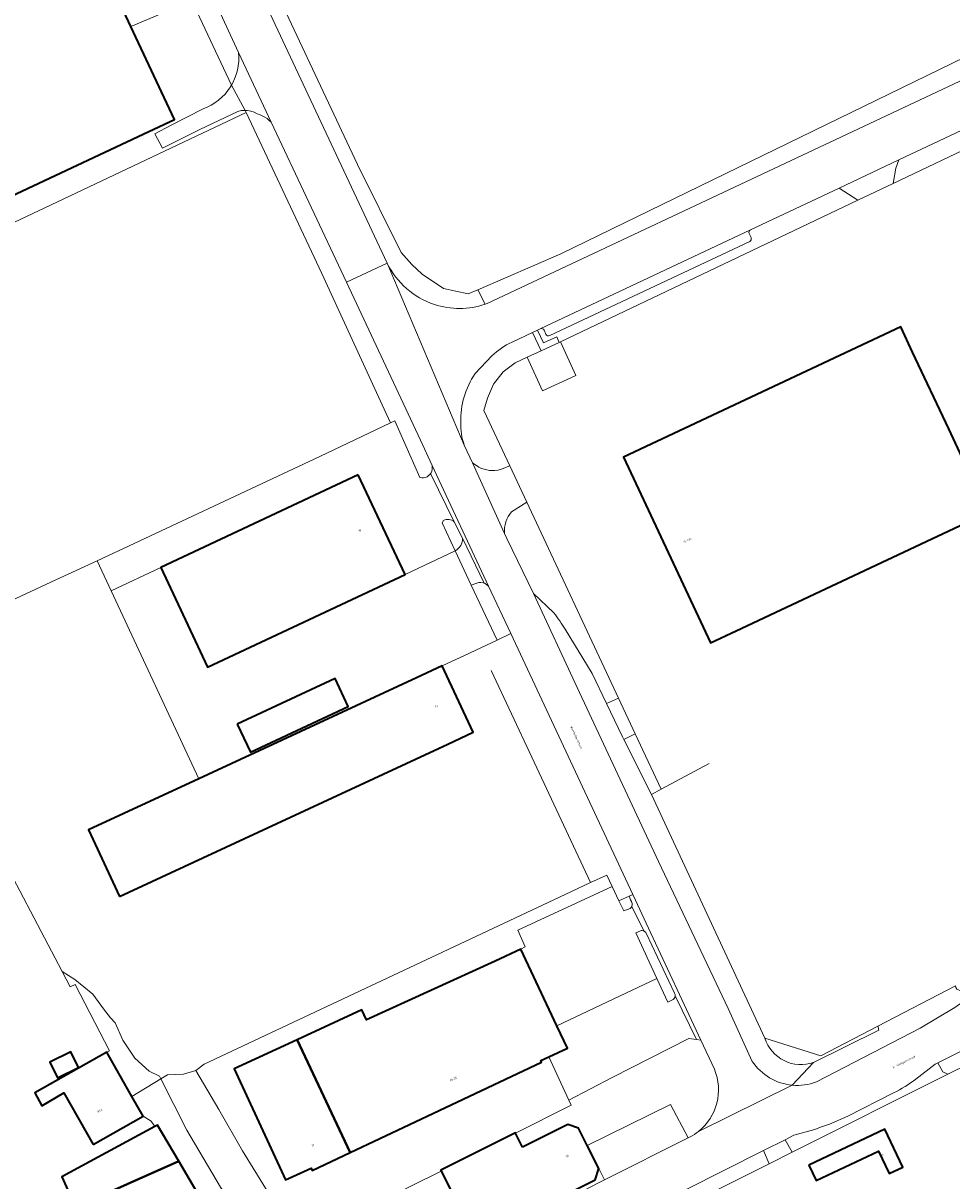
# Model space of a CAD drawing. Header units: metres. Extents: x 197700 to 204338, y 317132 to 325229.
# Tile 24 of 256: x 199075 to 199240, y 318425 to 318631. Entities that reach past the tile are written whole.
import ezdxf
from ezdxf.enums import TextEntityAlignment as Align

# ---------------------------------------------------------------- set-up
doc = ezdxf.new("R2010")
doc.units = ezdxf.units.M
for name, color, linetype, lineweight in [('B-WE-IE-TERREINAFSCHEIDING_KUNSTMATIG_HEKWERK-G', 20, 'IE-TERREINAFSCHEIDING-KUNSTMATIG', 18), ('B-WE-IE-TERREINAFSCHEIDING_KUNSTMATIG_MUUR-G', 90, 'IE-TERREINAFSCHEIDING-KUNSTMATIG-DICHT', 18), ('B-WE-OG-BEBOUWING-GV', 7, 'Continuous', 35), ('B-WE-OG-BEBOUWING-T18', 10, 'Continuous', 18), ('B-WE-OG-TERREIN_CULTUURSCHEIDING-GV', 7, 'Continuous', 18), ('B-WE-OG-TERREIN_ERF-GV', 7, 'Continuous', 18), ('B-WE-OG-TOPOGRAFIE-T18', 10, 'Continuous', 18), ('B-WE-VH-VERHARDING_ASFALT-GV', 252, 'Continuous', 18), ('B-WE-VH-VERHARDING_BETONSTRAATSTEEN-GV', 252, 'Continuous', 18), ('B-WE-VH-VERHARDING_GESLOTEN-GV', 252, 'Continuous', 18), ('B-WE-VH-VERHARDING_GRASBETONSTEEN-GV', 70, 'Continuous', 18), ('B-WE-VH-VERHARDING_HALFVERHARDING-GV', 252, 'Continuous', 18), ('B-WE-VH-VERHARDING_HALFVERHARDING_GRIND-GV', 252, 'Continuous', 18), ('B-WE-VH-VERHARDING_OPEN-GV', 252, 'Continuous', 18)]:
    doc.layers.add(name, color=color, linetype=linetype, lineweight=lineweight)
doc.styles.add('NLCS-ISO-M200-T18', font='NLCS-ISO.ttf', dxfattribs={"height": 0.36})
doc.linetypes.add('IE-TERREINAFSCHEIDING-KUNSTMATIG', pattern='A,4,[82,NLCS.SHX,S=0.75,R=90,X=0,Y=0],4,-2', length=10)
doc.linetypes.add('IE-TERREINAFSCHEIDING-KUNSTMATIG-DICHT', pattern='A,8,-1,[82,NLCS.SHX,S=0.75,R=90,X=0,Y=0],-1', length=10)

msp = doc.modelspace()

# ---------------------------------------------------------------- linework, layer by layer
at = {"layer": 'B-WE-IE-TERREINAFSCHEIDING_KUNSTMATIG_HEKWERK-G'}
for points in [[(199116.198, 318643.523), (199134.083, 318605.509)], [(199255.709, 318631.197), (199170.274, 318589.566)], [(199229.404, 318602.089), (199275.153, 318623.86)], [(199114.068, 318615.104), (199111.626, 318619.6)], [(199114.273, 318614.727), (199114.068, 318615.104)], [(199069.468, 318593.528), (199114.273, 318614.727)], [(199114.273, 318614.727), (199127.712, 318586.07)], [(199134.083, 318605.509), (199141.841, 318589.795)], [(199223.146, 318599.111), (199229.404, 318602.089)], [(199170.176, 318573.904), (199223.146, 318599.111)], [(199141.841, 318589.795), (199143.74, 318587.673)], [(199170.274, 318589.566), (199155.462, 318583.194)], [(199127.712, 318586.07), (199138.838, 318561.921)], [(199143.74, 318587.673), (199145.575, 318585.966)], [(199145.575, 318585.966), (199149.395, 318583.392)], [(199149.395, 318583.392), (199153.755, 318582.459)], [(199153.755, 318582.459), (199155.462, 318583.194)], [(199170.176, 318573.904), (199172.942, 318567.903)], [(199167.018, 318565.187), (199164.268, 318571.184)], [(199172.942, 318567.903), (199167.018, 318565.187)], [(199180.514, 318510.509), (199164.205, 318545.356)], [(199142.532, 318532.511), (199151.448, 318536.71)], [(199151.448, 318536.71), (199154.315, 318530.624)], [(199080.378, 318531.53), (199087.758, 318534.904)], [(199099.049, 318533.764), (199090.245, 318529.601)], [(199069.668, 318526.56), (199080.378, 318531.53)], [(199154.315, 318530.624), (199158.954, 318520.78)], [(199090.245, 318529.601), (199105.831, 318496.132)], [(199158.954, 318520.78), (199153.098, 318518.104)], [(199157.857, 318515.424), (199165.114, 318500)], [(199183.51, 318504.106), (199180.514, 318510.509)], [(199188.106, 318494.286), (199183.51, 318504.106)], [(199165.114, 318500), (199175.542, 318477.672)], [(199196.636, 318498.861), (199188.106, 318494.286)], [(199188.106, 318494.286), (199186.373, 318493.357)], [(199175.542, 318477.672), (199171.013, 318475.554)], [(199171.013, 318475.554), (199106.779, 318445.305)], [(199083.749, 318460.415), (199081.507, 318461.826)], [(199086.962, 318457.811), (199083.749, 318460.415)], [(199226.675, 318452.069), (199240.517, 318459.259)], [(199088.852, 318455.158), (199086.962, 318457.811)], [(199090.115, 318453.555), (199088.852, 318455.158)], [(199090.923, 318452.706), (199090.115, 318453.555)], [(199092.284, 318449.57), (199090.923, 318452.706)], [(199216.508, 318446.788), (199226.675, 318452.069)], [(199094.413, 318446.41), (199092.284, 318449.57)], [(199206.592, 318449.969), (199216.508, 318446.788)], [(199096.969, 318444.056), (199094.413, 318446.41)], [(199171.668, 318438.937), (199168.129, 318446.626)], [(199246.478, 318447.189), (199239.169, 318443.53)], [(199098.819, 318443.195), (199096.969, 318444.056)], [(199105.293, 318444.223), (199103.127, 318443.523)], [(199106.779, 318445.305), (199105.293, 318444.223)], [(199093.929, 318439.599), (199099.063, 318442.715)], [(199100.237, 318443.427), (199099.063, 318442.715)], [(199103.127, 318443.523), (199100.237, 318443.427)], [(199239.169, 318443.53), (199211.43, 318429.643)], [(199162.217, 318433.041), (199172.076, 318438.049)], [(199172.076, 318438.049), (199171.668, 318438.937)], [(199095.931, 318436.064), (199097.37, 318435.165)], [(199097.37, 318435.165), (199097.986, 318434.234)], [(199211.43, 318429.643), (199207.363, 318427.607)], [(199179.691, 318413.754), (199207.363, 318427.607)], [(199127.966, 318415.898), (199148.99, 318426.278)]]:
    msp.add_lwpolyline(points, dxfattribs=at)
at = {"layer": 'B-WE-IE-TERREINAFSCHEIDING_KUNSTMATIG_MUUR-G'}
for points in [[(199149.124, 318516.227), (199153.098, 318518.104)], [(199068.918, 318485.688), (199081.507, 318461.826)], [(199081.507, 318461.826), (199082.954, 318459.083)], [(199082.954, 318459.083), (199083.804, 318459.488)], [(199083.804, 318459.488), (199089.921, 318447.729)], [(199089.461, 318447.489), (199089.921, 318447.729)]]:
    msp.add_lwpolyline(points, dxfattribs=at)
at = {"layer": 'B-WE-OG-BEBOUWING-GV'}
for points in [[(199055.693, 318591.994), (199096.959, 318611.376), (199101.486, 318613.498), (199093.741, 318630.024), (199063.073, 318695.461), (199063.401, 318695.621), (199063.238, 318695.967), (199062.255, 318695.476), (199055.728, 318709.409), (199036.435, 318700.259), (199035.296, 318702.659), (199029.259, 318699.793), (199030.359, 318697.477), (199014.276, 318689.934), (199015.37, 318687.604), (199012.069, 318686.055)], [(199246.287, 318543.517), (199244.539, 318547.237), (199239.29, 318558.411), (199232.874, 318572.069), (199230.748, 318576.595), (199181.388, 318553.406), (199196.92, 318520.325), (199201.445, 318522.45)], [(199134.217, 318550.249), (199099.049, 318533.764), (199107.364, 318516.026), (199142.532, 318532.511)], [(199091.732, 318475.181), (199150.144, 318502.317), (199154.667, 318504.446), (199149.124, 318516.227), (199144.6, 318514.098), (199105.831, 318496.132), (199086.18, 318487.026)], [(199112.667, 318505.849), (199114.998, 318500.864), (199132.399, 318509.002), (199130.067, 318513.987)], [(199168.129, 318446.626), (199171.418, 318448.174), (199169.547, 318452.147), (199163.126, 318465.785), (199158.602, 318463.655), (199135.655, 318453.247), (199134.842, 318455.003), (199123.35, 318449.681), (199132.765, 318429.594), (199148.594, 318437.07), (199166.832, 318445.684), (199166.704, 318445.955)], [(199123.35, 318449.681), (199112.116, 318444.479), (199121.269, 318424.715), (199125.821, 318426.823), (199126.017, 318426.407), (199132.765, 318429.594)], [(199087.036, 318431.027), (199095.931, 318436.064), (199093.929, 318439.599), (199089.772, 318446.941), (199089.461, 318447.489), (199076.635, 318440.228), (199077.861, 318437.918), (199081.822, 318440.235)], [(199084.424, 318444.749), (199083.028, 318447.542), (199079.284, 318445.67), (199080.681, 318442.877)], [(199083.888, 318419.852), (199102.256, 318428.036), (199098.465, 318434.494), (199097.986, 318434.234), (199081.47, 318425.279)], [(199163.454, 318430.568), (199162.217, 318433.041), (199162.183, 318433.108), (199148.901, 318426.455), (199148.99, 318426.278), (199157.868, 318408.553), (199166.674, 318412.875), (199167.951, 318413.502), (199171.162, 318415.078), (199168.973, 318419.537), (199171.468, 318420.774), (199172.081, 318422.627), (199176.354, 318424.761), (199177, 318426.778), (199174.965, 318430.837), (199173.418, 318433.923), (199171.488, 318434.596), (199167.018, 318432.355)], [(199214.398, 318427.343), (199215.705, 318424.597), (199226.784, 318429.868), (199228.694, 318425.854), (199231.11, 318427.003), (199227.906, 318433.77)], [(199089.096, 318408.163), (199108.775, 318416.931), (199102.256, 318428.036), (199083.888, 318419.852), (199084.559, 318418.345), (199087.694, 318411.309)]]:
    msp.add_lwpolyline(points, close=True, dxfattribs=at)
at = {"layer": 'B-WE-OG-TERREIN_CULTUURSCHEIDING-GV'}
for points in [[(199343.463, 318672.183), (199355.504, 318680.325), (199349.839, 318680.777), (199338.894, 318673.435), (199331.431, 318668.632), (199324.568, 318664.588), (199317.134, 318660.33), (199308.054, 318655.786), (199280.221, 318642.778), (199259.763, 318632.754), (199255.709, 318631.197), (199170.274, 318589.566), (199155.462, 318583.194), (199156.777, 318580.588), (199156.977, 318580.657), (199157.174, 318580.728), (199279.247, 318638.207)], [(199153.755, 318582.459), (199149.395, 318583.392), (199145.575, 318585.966), (199143.74, 318587.673), (199141.841, 318589.795), (199134.083, 318605.509), (199116.198, 318643.523), (199105.317, 318667.171), (199105.578, 318667.292), (199104.743, 318669.096), (199102.689, 318666.104), (199139.331, 318587.934)], [(199166.123, 318576.001), (199167.181, 318573.756), (199169.52, 318574.819), (199169.982, 318573.815), (199170.176, 318573.904), (199223.146, 318599.111), (199219.813, 318601.292), (199204.004, 318593.845)], [(199203.776, 318593.185), (199204.117, 318592.46)], [(199203.878, 318591.795), (199168.275, 318575.024)], [(199156.777, 318580.588), (199155.462, 318583.194), (199153.755, 318582.459)], [(199166.603, 318576.227), (199166.123, 318576.001)], [(199167.61, 318575.263), (199167.268, 318575.988)], [(199161.166, 318551.847), (199156.562, 318561.685), (199157.21, 318563.893), (199158.291, 318566.362), (199159.97, 318568.584), (199162.118, 318570.164), (199164.268, 318571.184), (199166.749, 318572.326), (199165.218, 318575.575), (199161.573, 318573.858)], [(199157.971, 318571.402), (199155.005, 318568.268)], [(199153.08, 318555.539), (199154.513, 318552.4), (199155.673, 318551.587)], [(199159.51, 318551.202), (199161.166, 318551.847)], [(199171.019, 318522.752), (199175.866, 318514.848), (199178.404, 318509.507), (199180.514, 318510.509), (199164.205, 318545.356), (199161.485, 318543.634)], [(199149.379, 318542.119), (199149.133, 318541.678)], [(199149.133, 318541.678), (199151.448, 318536.71)], [(199152.776, 318538.941), (199151.277, 318541.884)], [(199160.263, 318539.802), (199160.667, 318538.916), (199165.37, 318529.138), (199169.034, 318525.653)], [(199182.442, 318475.257), (199180.58, 318474.378)], [(199180.58, 318474.378), (199181.476, 318472.595), (199182.576, 318473.041)], [(199184.444, 318469.088), (199183.627, 318468.706), (199187.375, 318460.567), (199189.319, 318456.346)], [(199190.511, 318457.938), (199185.454, 318468.637)], [(199189.319, 318456.346), (199190.031, 318456.705)], [(199226.675, 318452.069), (199216.508, 318446.788), (199206.592, 318449.969)], [(199215.256, 318445.619), (199226.838, 318451.404)], [(199211.743, 318432.672), (199210.162, 318431.877), (199211.43, 318429.643), (199239.169, 318443.53), (199238.258, 318443.981), (199237.383, 318445.57), (199236.914, 318445.334), (199233.452, 318442.685)], [(199229.487, 318440.207), (199221.346, 318436.076), (199218.061, 318434.633)], [(199215.227, 318433.65), (199211.743, 318432.672)]]:
    msp.add_lwpolyline(points, dxfattribs=at)
for points in [[(199277.15, 318628.301), (199230.406, 318606.282), (199229.905, 318604.829), (199229.404, 318602.089), (199275.153, 318623.86), (199278.477, 318625.442)], [(199118.731, 318612.996), (199118.365, 318613.337), (199117.972, 318613.647), (199117.554, 318613.922), (199117.114, 318614.161), (199116.656, 318614.362), (199116.183, 318614.524), (199115.654, 318614.783), (199115.096, 318614.969), (199114.517, 318615.079), (199114.101, 318615.102), (199114.068, 318615.104), (199114.273, 318614.727), (199127.712, 318586.07), (199138.838, 318561.921), (199139.95, 318559.493), (199140.698, 318559.849), (199145.184, 318549.732), (199145.51, 318549.685), (199145.839, 318549.699), (199146.16, 318549.774), (199146.461, 318549.906), (199146.734, 318550.091), (199146.967, 318550.323), (199147.061, 318550.459), (199147.154, 318550.594), (199147.288, 318550.894), (199147.364, 318551.214), (199147.381, 318551.543), (199147.37, 318551.885), (199145.26, 318556.4), (199132.086, 318584.505)], [(199155.305, 318530.977), (199154.315, 318530.624), (199158.954, 318520.78), (199161.346, 318521.981), (199157.403, 318530.418), (199157.09, 318530.661), (199156.773, 318530.866), (199156.598, 318530.935), (199156.422, 318531.003), (199156.05, 318531.069), (199155.673, 318531.06)], [(199186.373, 318493.357), (199188.106, 318494.286), (199183.51, 318504.106), (199181.449, 318503.127)]]:
    msp.add_lwpolyline(points, close=True, dxfattribs=at)
for points in [[(199204.004, 318593.845, 0.4121382), (199203.776, 318593.185)], [(199204.117, 318592.46, -0.4145732), (199203.878, 318591.795)], [(199139.331, 318587.934, 0.1985086), (199147.758, 318580.553)], [(199147.758, 318580.553, 0.1615493), (199156.777, 318580.588)], [(199167.268, 318575.988, 0.41095), (199166.603, 318576.227)], [(199161.573, 318573.858, 0.0805451), (199157.971, 318571.402)], [(199168.275, 318575.024, -0.4145732), (199167.61, 318575.263)], [(199155.005, 318568.268, 0.1592078), (199152.465, 318559.572)], [(199152.465, 318559.572, 0.097149), (199153.08, 318555.539)], [(199155.673, 318551.587, 0.187512), (199159.51, 318551.202)], [(199161.485, 318543.634, 0.2119798), (199160.263, 318539.802)], [(199151.277, 318541.884, 0.3005428), (199149.379, 318542.119)], [(199151.448, 318536.71, 0.287269), (199152.776, 318538.941)], [(199169.034, 318525.653, -0.0218724), (199171.019, 318522.752)], [(199182.949, 318473.941, -0.0135915), (199182.442, 318475.257)], [(199182.576, 318473.041, 0.1745397), (199182.926, 318473.423)], [(199182.926, 318473.423, 0.1753403), (199182.949, 318473.941)], [(199185.026, 318469.035, 0.1662308), (199184.444, 318469.088)], [(199185.454, 318468.637, 0.166774), (199185.026, 318469.035)], [(199190.031, 318456.705, 0.2832934), (199190.596, 318457.469)], [(199190.596, 318457.469, 0.1341721), (199190.511, 318457.938)], [(199226.838, 318451.404, 0.0605949), (199226.675, 318452.069)], [(199206.592, 318449.969, 0.4243947), (199215.256, 318445.619)], [(199233.452, 318442.685, -0.0545682), (199229.487, 318440.207)], [(199218.061, 318434.633, 0.00538), (199215.227, 318433.65)]]:
    msp.add_lwpolyline(points, format="xyb", dxfattribs=at)
at = {"layer": 'B-WE-OG-TERREIN_ERF-GV'}
for points in [[(199149.395, 318583.392), (199153.755, 318582.459), (199155.462, 318583.194), (199170.274, 318589.566), (199255.709, 318631.197), (199236.239, 318672.694), (199212.397, 318724.08), (199190.878, 318770.332), (199173.42, 318807.349), (199151.228, 318796.835)], [(199116.198, 318643.523), (199134.083, 318605.509), (199141.841, 318589.795), (199143.74, 318587.673), (199145.575, 318585.966), (199149.395, 318583.392)], [(199069.668, 318526.56), (199080.378, 318531.53), (199087.758, 318534.904), (199127.352, 318553.496), (199139.95, 318559.493), (199138.838, 318561.921), (199127.712, 318586.07), (199114.273, 318614.727), (199114.068, 318615.104), (199113.929, 318615.112), (199113.342, 318615.066), (199112.766, 318614.943), (199109.389, 318613.34), (199106.027, 318611.707), (199102.68, 318610.045), (199099.374, 318608.366), (199098.019, 318610.957), (199100.93, 318612.48), (199106.572, 318615.364), (199107.311, 318615.666), (199108.023, 318616.029), (199108.702, 318616.45), (199109.344, 318616.926), (199109.945, 318617.454), (199110.5, 318618.029), (199111.006, 318618.649), (199111.46, 318619.309), (199111.626, 318619.6), (199104.582, 318634.633), (199093.741, 318630.024), (199101.486, 318613.498), (199096.959, 318611.376), (199055.693, 318591.994)], [(199068.918, 318485.688), (199081.507, 318461.826), (199083.749, 318460.415), (199086.962, 318457.811), (199088.852, 318455.158), (199090.115, 318453.555), (199090.923, 318452.706), (199092.284, 318449.57), (199094.413, 318446.41), (199096.969, 318444.056), (199098.819, 318443.195), (199099.063, 318442.715), (199100.237, 318443.427), (199103.127, 318443.523), (199105.293, 318444.223), (199106.779, 318445.305), (199171.013, 318475.554), (199175.542, 318477.672), (199178.466, 318478.987), (199179.388, 318476.976), (199180.58, 318474.378), (199182.442, 318475.257), (199183.051, 318475.542), (199161.346, 318521.981), (199158.954, 318520.78), (199153.098, 318518.104), (199149.124, 318516.227), (199154.667, 318504.446), (199150.144, 318502.317), (199091.732, 318475.181), (199086.18, 318487.026), (199105.831, 318496.132), (199090.245, 318529.601), (199087.758, 318534.904), (199080.378, 318531.53), (199069.668, 318526.56)], [(199083.888, 318419.852), (199081.47, 318425.279), (199097.986, 318434.234), (199097.37, 318435.165), (199095.931, 318436.064), (199087.036, 318431.027), (199081.822, 318440.235), (199077.861, 318437.918), (199076.635, 318440.228), (199089.461, 318447.489), (199089.921, 318447.729), (199083.804, 318459.488), (199082.954, 318459.083), (199081.507, 318461.826), (199068.918, 318485.688)], [(199127.966, 318415.898), (199148.99, 318426.278), (199148.901, 318426.455), (199162.183, 318433.108), (199162.217, 318433.041), (199172.076, 318438.049), (199171.668, 318438.937), (199168.129, 318446.626), (199166.704, 318445.955), (199166.832, 318445.684), (199148.594, 318437.07), (199132.765, 318429.594), (199126.017, 318426.407), (199125.821, 318426.823), (199121.269, 318424.715), (199112.116, 318444.479), (199123.35, 318449.681), (199134.842, 318455.003), (199135.655, 318453.247), (199158.602, 318463.655), (199163.126, 318465.785), (199163.934, 318466.189), (199162.586, 318469.209), (199179.388, 318476.976), (199178.466, 318478.987), (199175.542, 318477.672), (199171.013, 318475.554), (199106.779, 318445.305), (199105.293, 318444.223), (199109.411, 318437.26), (199113.611, 318429.895), (199118.176, 318422.459)]]:
    msp.add_lwpolyline(points, dxfattribs=at)
for points in [[(199093.929, 318439.599), (199099.063, 318442.715), (199098.819, 318443.195), (199096.969, 318444.056), (199094.413, 318446.41), (199092.284, 318449.57), (199090.923, 318452.706), (199090.115, 318453.555), (199088.852, 318455.158), (199086.962, 318457.811), (199083.749, 318460.415), (199081.507, 318461.826), (199082.954, 318459.083), (199083.804, 318459.488), (199089.921, 318447.729), (199089.461, 318447.489), (199089.772, 318446.941)], [(199084.424, 318444.749), (199080.681, 318442.877), (199079.284, 318445.67), (199083.028, 318447.542)], [(199113.611, 318429.895), (199109.411, 318437.26), (199105.293, 318444.223), (199103.127, 318443.523), (199100.237, 318443.427), (199099.063, 318442.715), (199103.713, 318433.576), (199109.702, 318423.447), (199114.294, 318417.036), (199120.037, 318409.941), (199123.371, 318403.405), (199125.891, 318396.976), (199127.222, 318393.334), (199127.529, 318391.587), (199128.445, 318387.736), (199144.442, 318395.586), (199144.148, 318396.187), (199139.273, 318393.805), (199127.966, 318415.898), (199125.027, 318416.018), (199121.543, 318417.715), (199118.176, 318422.459)], [(199099.063, 318442.715), (199093.929, 318439.599), (199095.931, 318436.064), (199097.37, 318435.165), (199097.986, 318434.234), (199098.465, 318434.494), (199102.256, 318428.036), (199108.775, 318416.931), (199126.333, 318386.883), (199126.417, 318386.741), (199128.445, 318387.736), (199127.529, 318391.587), (199127.222, 318393.334), (199125.891, 318396.976), (199123.371, 318403.405), (199120.037, 318409.941), (199114.294, 318417.036), (199109.702, 318423.447), (199103.713, 318433.576)], [(199166.674, 318412.875), (199157.868, 318408.553), (199148.99, 318426.278), (199127.966, 318415.898), (199139.273, 318393.805), (199144.148, 318396.187), (199170.236, 318408.937), (199167.951, 318413.502)]]:
    msp.add_lwpolyline(points, close=True, dxfattribs=at)
at = {"layer": 'B-WE-VH-VERHARDING_ASFALT-GV'}
msp.add_lwpolyline([(199109.66, 318632.347), (199112.899, 318625.438), (199118.731, 318612.996), (199132.086, 318584.505), (199139.331, 318587.934), (199102.689, 318666.104), (199097.784, 318676.568), (199097.07, 318678.091), (199090.029, 318693.112), (199089.77, 318693.665), (199083.264, 318707.546), (199081.773, 318710.727), (199074.83, 318725.539), (199074.722, 318725.77), (199068.685, 318738.648), (199061.819, 318735.576), (199061.386, 318735.375), (199063.048, 318731.788), (199064.784, 318728.085), (199107.923, 318636.053)], close=True, dxfattribs=at)
for points in [[(199161.573, 318573.858), (199165.218, 318575.575), (199166.123, 318576.001), (199166.603, 318576.227), (199204.004, 318593.845), (199219.813, 318601.292), (199230.406, 318606.282), (199277.15, 318628.301), (199282.684, 318630.908), (199279.247, 318638.207), (199157.174, 318580.728)], [(199204.342, 318445.818), (199200.018, 318455.215), (199187.646, 318481.418), (199173.194, 318512.4), (199165.37, 318529.138), (199160.667, 318538.916), (199160.263, 318539.802), (199154.513, 318552.4), (199153.08, 318555.539), (199139.331, 318587.934), (199132.086, 318584.505), (199145.26, 318556.4), (199147.37, 318551.885), (199157.403, 318530.418), (199161.346, 318521.981), (199183.051, 318475.542), (199183.121, 318475.393), (199185.858, 318469.537), (199195.164, 318449.624), (199197.598, 318444.417)], [(199139.331, 318587.934), (199153.08, 318555.539)], [(199157.174, 318580.728), (199156.977, 318580.657), (199156.777, 318580.588)], [(199155.005, 318568.268), (199157.971, 318571.402)], [(199292.198, 318474.674), (199289.293, 318480.918), (199288.476, 318480.505), (199280.783, 318476.612), (199279.046, 318475.733), (199244.567, 318458.284), (199244.244, 318458.121), (199240.396, 318455.409), (199234.21, 318451.721), (199215.757, 318442.175)], [(199233.452, 318442.685), (199236.914, 318445.334), (199237.383, 318445.57), (199246.273, 318450.043), (199290.218, 318472.149)], [(199194.736, 318433.343), (199211.457, 318441.591)], [(199211.465, 318441.59), (199211.457, 318441.591), (199194.736, 318433.343)], [(199218.061, 318434.633), (199221.346, 318436.076), (199229.487, 318440.207)], [(199210.162, 318431.877), (199211.743, 318432.672), (199215.227, 318433.65)], [(199193.271, 318432.384), (199192.895, 318432.195), (199178.027, 318424.732), (199174.865, 318423.145), (199178.555, 318415.977), (199206.333, 318429.951), (199210.162, 318431.877)]]:
    msp.add_lwpolyline(points, dxfattribs=at)
for points in [[(199147.758, 318580.553, -0.1985086), (199139.331, 318587.934)], [(199156.777, 318580.588, -0.1615493), (199147.758, 318580.553)], [(199157.971, 318571.402, -0.0805451), (199161.573, 318573.858)], [(199152.465, 318559.572, -0.1592078), (199155.005, 318568.268)], [(199153.08, 318555.539, -0.097149), (199152.465, 318559.572)], [(199197.598, 318444.417, -0.3347499), (199194.736, 318433.343)], [(199211.457, 318441.591, -0.2255473), (199204.342, 318445.818)], [(199215.757, 318442.175, -0.113788), (199211.465, 318441.59)], [(199229.487, 318440.207, 0.0545682), (199233.452, 318442.685)], [(199215.227, 318433.65, -0.00538), (199218.061, 318434.633)], [(199194.736, 318433.343, -0.0461259), (199193.271, 318432.384)]]:
    msp.add_lwpolyline(points, format="xyb", dxfattribs=at)
at = {"layer": 'B-WE-VH-VERHARDING_BETONSTRAATSTEEN-GV'}
for points in [[(199169.034, 318525.653), (199165.37, 318529.138), (199173.194, 318512.4), (199187.646, 318481.418), (199200.018, 318455.215), (199204.342, 318445.818)], [(199206.592, 318449.969), (199189.548, 318486.545), (199186.373, 318493.357), (199181.449, 318503.127), (199181.22, 318503.58), (199178.404, 318509.507), (199175.866, 318514.848), (199171.019, 318522.752)], [(199240.396, 318455.409), (199244.244, 318458.121), (199243.822, 318458.048), (199243.395, 318458.014), (199242.967, 318458.017), (199242.541, 318458.059), (199242.12, 318458.139), (199241.708, 318458.256), (199241.308, 318458.409), (199240.923, 318458.598), (199240.734, 318458.707), (199240.567, 318458.96), (199240.517, 318459.259), (199226.675, 318452.069)], [(199215.757, 318442.175), (199234.21, 318451.721), (199240.396, 318455.409)], [(199226.838, 318451.404), (199215.256, 318445.619), (199211.457, 318441.591), (199211.465, 318441.59)], [(199211.457, 318441.591), (199215.256, 318445.619)]]:
    msp.add_lwpolyline(points, dxfattribs=at)
for points in [[(199171.019, 318522.752, 0.0218724), (199169.034, 318525.653)], [(199226.675, 318452.069, -0.0605949), (199226.838, 318451.404)], [(199215.256, 318445.619, -0.4243947), (199206.592, 318449.969)], [(199204.342, 318445.818, 0.2255473), (199211.457, 318441.591)], [(199211.465, 318441.59, 0.113788), (199215.757, 318442.175)]]:
    msp.add_lwpolyline(points, format="xyb", dxfattribs=at)
msp.add_lwpolyline([(199183.51, 318504.106), (199180.514, 318510.509), (199178.404, 318509.507), (199181.22, 318503.58), (199181.449, 318503.127)], close=True, dxfattribs=at)
at = {"layer": 'B-WE-VH-VERHARDING_GESLOTEN-GV'}
for points in [[(199104.582, 318634.633), (199061.822, 318726.65), (199050.081, 318720.961), (199055.728, 318709.409), (199062.255, 318695.476), (199063.238, 318695.967), (199063.401, 318695.621), (199063.073, 318695.461), (199093.741, 318630.024)], [(199244.539, 318547.237), (199246.287, 318543.517), (199201.445, 318522.45), (199196.92, 318520.325), (199181.388, 318553.406), (199230.748, 318576.595), (199232.874, 318572.069), (199239.29, 318558.411)]]:
    msp.add_lwpolyline(points, close=True, dxfattribs=at)
msp.add_lwpolyline([(199275.153, 318623.86), (199229.404, 318602.089), (199223.146, 318599.111), (199170.176, 318573.904), (199169.982, 318573.815), (199166.749, 318572.326), (199164.268, 318571.184), (199162.118, 318570.164), (199159.97, 318568.584), (199158.291, 318566.362), (199157.21, 318563.893), (199156.562, 318561.685), (199161.166, 318551.847), (199164.205, 318545.356), (199180.514, 318510.509), (199183.51, 318504.106), (199188.106, 318494.286), (199186.373, 318493.357), (199189.548, 318486.545), (199206.592, 318449.969), (199216.508, 318446.788), (199226.675, 318452.069), (199240.517, 318459.259)], dxfattribs=at)
at = {"layer": 'B-WE-VH-VERHARDING_GRASBETONSTEEN-GV'}
msp.add_lwpolyline([(199207.363, 318427.607), (199206.333, 318429.951), (199178.555, 318415.977), (199179.691, 318413.754)], close=True, dxfattribs=at)
at = {"layer": 'B-WE-VH-VERHARDING_HALFVERHARDING-GV'}
for points in [[(199112.926, 318623.836), (199112.84, 318623.04), (199112.689, 318622.253), (199112.474, 318621.481), (199112.196, 318620.73), (199111.857, 318620.004), (199111.626, 318619.6), (199114.068, 318615.104), (199114.101, 318615.102), (199114.517, 318615.079), (199115.096, 318614.969), (199115.654, 318614.783), (199116.183, 318614.524), (199116.656, 318614.362), (199117.114, 318614.161), (199117.554, 318613.922), (199117.972, 318613.647), (199118.365, 318613.337), (199118.731, 318612.996), (199112.899, 318625.438), (199112.945, 318624.638)], [(199107.311, 318615.666), (199106.572, 318615.364), (199100.93, 318612.48), (199098.019, 318610.957), (199099.374, 318608.366), (199102.68, 318610.045), (199106.027, 318611.707), (199109.389, 318613.34), (199112.766, 318614.943), (199113.342, 318615.066), (199113.929, 318615.112), (199114.068, 318615.104), (199111.626, 318619.6), (199111.46, 318619.309), (199111.006, 318618.649), (199110.5, 318618.029), (199109.945, 318617.454), (199109.344, 318616.926), (199108.702, 318616.45), (199108.023, 318616.029)]]:
    msp.add_lwpolyline(points, close=True, dxfattribs=at)
for points in [[(199204.004, 318593.845), (199166.603, 318576.227)], [(199204.117, 318592.46), (199203.776, 318593.185)], [(199168.275, 318575.024), (199203.878, 318591.795)], [(199167.268, 318575.988), (199167.61, 318575.263)], [(199197.598, 318444.417), (199195.164, 318449.624), (199194.422, 318449.715), (199193.072, 318449.881), (199179.371, 318442.977), (199171.668, 318438.937), (199172.076, 318438.049), (199162.217, 318433.041)], [(199162.217, 318433.041), (199163.454, 318430.568), (199167.018, 318432.355), (199171.488, 318434.596), (199173.418, 318433.923), (199174.965, 318430.837), (199189.786, 318438.163), (199192.895, 318432.195), (199193.271, 318432.384)]]:
    msp.add_lwpolyline(points, dxfattribs=at)
for points in [[(199203.776, 318593.185, -0.4121382), (199204.004, 318593.845)], [(199203.878, 318591.795, 0.4145732), (199204.117, 318592.46)], [(199166.603, 318576.227, -0.41095), (199167.268, 318575.988)], [(199167.61, 318575.263, 0.4145732), (199168.275, 318575.024)], [(199194.736, 318433.343, 0.3347499), (199197.598, 318444.417)], [(199193.271, 318432.384, 0.0461259), (199194.736, 318433.343)]]:
    msp.add_lwpolyline(points, format="xyb", dxfattribs=at)
at = {"layer": 'B-WE-VH-VERHARDING_HALFVERHARDING_GRIND-GV'}
msp.add_lwpolyline([(199112.84, 318623.04), (199112.926, 318623.836), (199112.945, 318624.638), (199112.899, 318625.438), (199109.66, 318632.347), (199107.639, 318632.51), (199106.349, 318635.384), (199104.582, 318634.633), (199111.626, 318619.6), (199111.857, 318620.004), (199112.196, 318620.73), (199112.474, 318621.481), (199112.689, 318622.253)], close=True, dxfattribs=at)
at = {"layer": 'B-WE-VH-VERHARDING_OPEN-GV'}
for points in [[(199229.905, 318604.829), (199230.406, 318606.282), (199219.813, 318601.292), (199223.146, 318599.111), (199229.404, 318602.089)], [(199166.749, 318572.326), (199169.982, 318573.815), (199169.52, 318574.819), (199167.181, 318573.756), (199166.123, 318576.001), (199165.218, 318575.575)], [(199157.09, 318530.661), (199157.403, 318530.418), (199147.37, 318551.885), (199147.381, 318551.543), (199147.364, 318551.214), (199147.288, 318550.894), (199147.154, 318550.594), (199147.061, 318550.459), (199151.277, 318541.884), (199152.776, 318538.941), (199156.598, 318530.935), (199156.773, 318530.866)], [(199090.245, 318529.601), (199105.831, 318496.132), (199144.6, 318514.098), (199149.124, 318516.227), (199153.098, 318518.104), (199158.954, 318520.78), (199154.315, 318530.624), (199151.448, 318536.71), (199142.532, 318532.511), (199107.364, 318516.026), (199099.049, 318533.764)], [(199237.383, 318445.57), (199238.258, 318443.981), (199239.169, 318443.53), (199246.478, 318447.189), (199246.66, 318448.026), (199246.81, 318448.714), (199246.273, 318450.043)], [(199189.786, 318438.163), (199174.965, 318430.837), (199177, 318426.778), (199178.027, 318424.732), (199192.895, 318432.195)], [(199215.705, 318424.597), (199214.398, 318427.343), (199227.906, 318433.77), (199231.11, 318427.003), (199228.694, 318425.854), (199226.784, 318429.868)], [(199211.43, 318429.643), (199210.162, 318431.877), (199206.333, 318429.951), (199207.363, 318427.607)], [(199173.144, 318411.006), (199177.228, 318413.061), (199178.555, 318415.977), (199174.865, 318423.145), (199178.027, 318424.732), (199177, 318426.778), (199176.354, 318424.761), (199172.081, 318422.627), (199171.468, 318420.774), (199168.973, 318419.537), (199171.162, 318415.078)]]:
    msp.add_lwpolyline(points, close=True, dxfattribs=at)
for points in [[(199151.277, 318541.884), (199147.061, 318550.459), (199146.967, 318550.323), (199146.734, 318550.091), (199146.461, 318549.906), (199146.16, 318549.774), (199145.839, 318549.699), (199145.51, 318549.685), (199145.184, 318549.732), (199140.698, 318559.849), (199139.95, 318559.493), (199127.352, 318553.496), (199087.758, 318534.904), (199090.245, 318529.601), (199099.049, 318533.764), (199134.217, 318550.249), (199142.532, 318532.511), (199151.448, 318536.71)], [(199155.673, 318551.587), (199154.513, 318552.4), (199160.263, 318539.802)], [(199164.205, 318545.356), (199161.166, 318551.847), (199159.51, 318551.202)], [(199161.485, 318543.634), (199164.205, 318545.356)], [(199151.448, 318536.71), (199149.133, 318541.678), (199149.379, 318542.119)], [(199154.315, 318530.624), (199155.305, 318530.977), (199155.673, 318531.06), (199156.05, 318531.069), (199156.422, 318531.003), (199156.598, 318530.935), (199152.776, 318538.941)], [(199151.448, 318536.71), (199154.315, 318530.624)], [(199182.576, 318473.041), (199181.476, 318472.595), (199180.58, 318474.378), (199179.388, 318476.976), (199162.586, 318469.209), (199163.934, 318466.189), (199163.126, 318465.785)], [(199190.596, 318457.469), (199194.422, 318449.715), (199195.164, 318449.624), (199185.858, 318469.537), (199183.121, 318475.393), (199183.051, 318475.542), (199182.442, 318475.257)], [(199185.026, 318469.035), (199182.926, 318473.423)], [(199182.926, 318473.423), (199185.026, 318469.035)], [(199163.126, 318465.785), (199169.547, 318452.147), (199187.375, 318460.567), (199183.627, 318468.706), (199184.444, 318469.088)], [(199185.454, 318468.637), (199190.511, 318457.938)], [(199190.031, 318456.705), (199189.319, 318456.346), (199187.375, 318460.567), (199169.547, 318452.147), (199171.418, 318448.174), (199168.129, 318446.626), (199171.668, 318438.937), (199179.371, 318442.977)], [(199179.371, 318442.977), (199193.072, 318449.881), (199194.422, 318449.715), (199190.596, 318457.469)], [(199246.478, 318447.189), (199239.169, 318443.53), (199211.43, 318429.643), (199207.363, 318427.607), (199179.691, 318413.754), (199178.242, 318413.028), (199170.236, 318408.937), (199144.148, 318396.187), (199144.442, 318395.586), (199166.997, 318354.694), (199197.287, 318362.147), (199197.345, 318361.957), (199207.11, 318364.242), (199248.208, 318373.174)]]:
    msp.add_lwpolyline(points, dxfattribs=at)
for points in [[(199159.51, 318551.202, -0.187512), (199155.673, 318551.587)], [(199160.263, 318539.802, -0.2119798), (199161.485, 318543.634)], [(199149.379, 318542.119, -0.3005428), (199151.277, 318541.884)], [(199152.776, 318538.941, -0.287269), (199151.448, 318536.71)], [(199182.442, 318475.257, 0.0135915), (199182.949, 318473.941)], [(199182.926, 318473.423, -0.1745397), (199182.576, 318473.041)], [(199182.949, 318473.941, -0.1753403), (199182.926, 318473.423)], [(199184.444, 318469.088, -0.1662308), (199185.026, 318469.035)], [(199185.026, 318469.035, -0.166774), (199185.454, 318468.637)], [(199190.596, 318457.469, -0.2832934), (199190.031, 318456.705)], [(199190.511, 318457.938, -0.1341721), (199190.596, 318457.469)]]:
    msp.add_lwpolyline(points, format="xyb", dxfattribs=at)

# ---------------------------------------------------------------- texts
at = {"layer": 'B-WE-OG-BEBOUWING-T18', "style": 'NLCS-ISO-M200-T18'}
for s, rotation, p in [('18', 25.1, (199134.454, 318540.319)), ('15-17H', 25.2, (199192.775, 318538.566)), ('22', 25.2, (199148.097, 318509.015)), ('26-28', 25.2, (199151.112, 318442.683)), ('95A', 29.5, (199088.223, 318437.05)), ('32', 25.2, (199126.111, 318430.875)), ('30', 26.6, (199171.432, 318428.958)), ('5', 25.4, (199227.537, 318429.165))]:
    msp.add_text(s, height=0.36, rotation=rotation, dxfattribs=at).set_placement(p, align=Align.MIDDLE)
at = {"layer": 'B-WE-OG-TOPOGRAFIE-T18', "style": 'NLCS-ISO-M200-T18'}
for s, rotation, p in [('Wenckebachstraat', 295.1, (199173.028, 318503.497)), ('Ir. Wintgensstraat', 26.8, (199231.369, 318445.672))]:
    msp.add_text(s, height=0.36, rotation=rotation, dxfattribs=at).set_placement(p, align=Align.MIDDLE)

doc.saveas('drawing.dxf')
